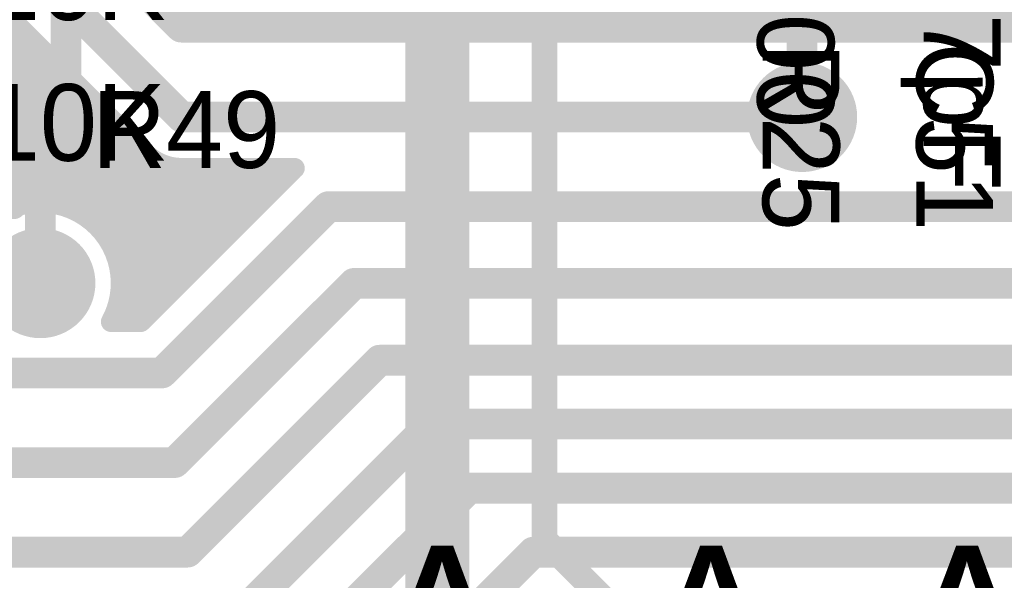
# Model space of a CAD drawing. Extents: x 7.17 to 14.1, y 4 to 11.75.
# Tile 104 of 219: x 9.1 to 9.48, y 7.8 to 8.02. Entities that reach past the tile are written whole.
import ezdxf

# ---------------------------------------------------------------- set-up
doc = ezdxf.new("R2010")
doc.units = 0
doc.layers.get('0').update_dxf_attribs({"linetype": 'CONTINUOUS'})
for name, color, linetype in [('BOTTOMLAYER', 5, 'CONTINUOUS'), ('BOTTOMSOLDER', 6, 'CONTINUOUS'), ('MECHANICAL1', 6, 'CONTINUOUS'), ('MECHANICAL5', 56, 'CONTINUOUS'), ('TOPLAYER', 1, 'CONTINUOUS'), ('TOPOVERLAY', 2, 'CONTINUOUS'), ('TOPPASTE', 8, 'CONTINUOUS'), ('TOPSOLDER', 216, 'CONTINUOUS')]:
    doc.layers.add(name, color=color, linetype=linetype)

# ---------------------------------------------------------------- blocks, each defined once
blk = doc.blocks.new('0603_140')
at = {"layer": 'MECHANICAL1', "const_width": 0.01}
for points in [[(-0.000531, -0.014252), (-0.000531, 0.015748)], [(-0.000531, 0.015748), (0.059468, 0.015748)], [(0.059468, -0.014252), (0.059468, 0.015748)], [(-0.000531, -0.014252), (0.059468, -0.014252)]]:
    blk.add_lwpolyline(points, dxfattribs=at)
at = {"layer": 'MECHANICAL1', "const_width": 0.005}
for points in [[(-0.003031, 0.015748, 1), (0.001969, 0.015748, 1)], [(-0.003031, 0.015748, 1), (0.001969, 0.015748, 1)], [(0.056968, 0.015748, 1), (0.061968, 0.015748, 1)], [(0.056968, 0.015748, 1), (0.061968, 0.015748, 1)], [(-0.003031, -0.014252, 1), (0.001969, -0.014252, 1)], [(-0.003031, -0.014252, 1), (0.001969, -0.014252, 1)], [(0.056968, -0.014252, 1), (0.061968, -0.014252, 1)], [(0.056968, -0.014252, 1), (0.061968, -0.014252, 1)]]:
    blk.add_lwpolyline(points, format="xyb", close=True, dxfattribs=at)
at = {"layer": 'TOPLAYER'}
for points in [[(-0.015, -0.015), (0.015, -0.015), (-0.015, 0.015), (0.015, 0.015)], [(0.045, -0.015), (0.075, -0.015), (0.045, 0.015), (0.075, 0.015)]]:
    blk.add_solid(points, dxfattribs=at)
at = {"layer": 'TOPOVERLAY', "const_width": 0.01}
for points in [[(-0.03, 0), (-0.03, 0.03)], [(-0.03, 0.03), (0.09, 0.03)], [(0.09, -0.03), (0.09, 0.03)], [(-0.03, -0.03), (-0.03, 0)], [(-0.03, -0.03), (0.09, -0.03)]]:
    blk.add_lwpolyline(points, dxfattribs=at)
at = {"layer": 'TOPOVERLAY', "const_width": 0.005}
for points in [[(-0.0325, 0.03, 1), (-0.0275, 0.03, 1)], [(-0.0325, 0.03, 1), (-0.0275, 0.03, 1)], [(0.0875, 0.03, 1), (0.0925, 0.03, 1)], [(0.0875, 0.03, 1), (0.0925, 0.03, 1)], [(-0.0325, 0, 1), (-0.0275, 0, 1)], [(-0.0325, 0, 1), (-0.0275, 0, 1)], [(-0.0325, -0.03, 1), (-0.0275, -0.03, 1)], [(-0.0325, -0.03, 1), (-0.0275, -0.03, 1)], [(0.0875, -0.03, 1), (0.0925, -0.03, 1)], [(0.0875, -0.03, 1), (0.0925, -0.03, 1)]]:
    blk.add_lwpolyline(points, format="xyb", close=True, dxfattribs=at)
at = {"layer": 'TOPPASTE'}
for points in [[(-0.015, -0.015), (0.015, -0.015), (-0.015, 0.015), (0.015, 0.015)], [(0.045, -0.015), (0.075, -0.015), (0.045, 0.015), (0.075, 0.015)]]:
    blk.add_solid(points, dxfattribs=at)
at = {"layer": 'TOPSOLDER'}
for points in [[(-0.019, -0.019), (0.019, -0.019), (-0.019, 0.019), (0.019, 0.019)], [(0.041, -0.019), (0.079, -0.019), (0.041, 0.019), (0.079, 0.019)]]:
    blk.add_solid(points, dxfattribs=at)
blk = doc.blocks.new('0603_141')
at = {"layer": 'MECHANICAL1', "const_width": 0.01}
for points in [[(-0.000531, 0.015748), (0.059468, 0.015748)], [(-0.000531, -0.014252), (-0.000531, 0.015748)], [(0.059468, -0.014252), (0.059468, 0.015748)], [(-0.000531, -0.014252), (0.059468, -0.014252)]]:
    blk.add_lwpolyline(points, dxfattribs=at)
at = {"layer": 'MECHANICAL1', "const_width": 0.005}
for points in [[(-0.003031, 0.015748, 1), (0.001969, 0.015748, 1)], [(-0.003031, 0.015748, 1), (0.001969, 0.015748, 1)], [(0.056968, 0.015748, 1), (0.061968, 0.015748, 1)], [(0.056968, 0.015748, 1), (0.061968, 0.015748, 1)], [(-0.003031, -0.014252, 1), (0.001969, -0.014252, 1)], [(-0.003031, -0.014252, 1), (0.001969, -0.014252, 1)], [(0.056968, -0.014252, 1), (0.061968, -0.014252, 1)], [(0.056968, -0.014252, 1), (0.061968, -0.014252, 1)]]:
    blk.add_lwpolyline(points, format="xyb", close=True, dxfattribs=at)
at = {"layer": 'TOPLAYER'}
for points in [[(-0.015, -0.015), (0.015, -0.015), (-0.015, 0.015), (0.015, 0.015)], [(0.045, -0.015), (0.075, -0.015), (0.045, 0.015), (0.075, 0.015)]]:
    blk.add_solid(points, dxfattribs=at)
at = {"layer": 'TOPOVERLAY', "const_width": 0.01}
for points in [[(-0.03, 0.03), (0.09, 0.03)], [(-0.03, 0), (-0.03, 0.03)], [(0.09, -0.03), (0.09, 0.03)], [(-0.03, -0.03), (-0.03, 0)], [(-0.03, -0.03), (0.09, -0.03)]]:
    blk.add_lwpolyline(points, dxfattribs=at)
at = {"layer": 'TOPOVERLAY', "const_width": 0.005}
for points in [[(-0.0325, 0.03, 1), (-0.0275, 0.03, 1)], [(-0.0325, 0.03, 1), (-0.0275, 0.03, 1)], [(0.0875, 0.03, 1), (0.0925, 0.03, 1)], [(0.0875, 0.03, 1), (0.0925, 0.03, 1)], [(-0.0325, 0, 1), (-0.0275, 0, 1)], [(-0.0325, 0, 1), (-0.0275, 0, 1)], [(-0.0325, -0.03, 1), (-0.0275, -0.03, 1)], [(-0.0325, -0.03, 1), (-0.0275, -0.03, 1)], [(0.0875, -0.03, 1), (0.0925, -0.03, 1)], [(0.0875, -0.03, 1), (0.0925, -0.03, 1)]]:
    blk.add_lwpolyline(points, format="xyb", close=True, dxfattribs=at)
at = {"layer": 'TOPPASTE'}
for points in [[(-0.015, -0.015), (0.015, -0.015), (-0.015, 0.015), (0.015, 0.015)], [(0.045, -0.015), (0.075, -0.015), (0.045, 0.015), (0.075, 0.015)]]:
    blk.add_solid(points, dxfattribs=at)
at = {"layer": 'TOPSOLDER'}
for points in [[(-0.019, -0.019), (0.019, -0.019), (-0.019, 0.019), (0.019, 0.019)], [(0.041, -0.019), (0.079, -0.019), (0.041, 0.019), (0.079, 0.019)]]:
    blk.add_solid(points, dxfattribs=at)

msp = doc.modelspace()

# ---------------------------------------------------------------- linework, layer by layer
at = {"layer": 'BOTTOMLAYER'}
for points, const_width in [([(8.909904, 8.265), (9.159904, 8.015)], 0.012), ([(8.895, 8.244904), (9.16, 7.979904)], 0.012), ([(8.96521, 8.14641), (9.145826, 7.965794)], 0.008), ([(8.963386, 8.141546), (9.174575, 7.930358)], 0.008), ([(8.960798, 8.137063), (9.171039, 7.926822)], 0.008), ([(8.957617, 8.133174), (9.167504, 7.923287)], 0.008), ([(8.95387, 8.12985), (9.163968, 7.919751)], 0.008), ([(8.949541, 8.127107), (9.160433, 7.916216)], 0.008), ([(8.964871, 8.104706), (9.156897, 7.91268)], 0.008), ([(8.966384, 8.096122), (9.119694, 7.942812)], 0.008), ([(8.965922, 8.089513), (9.109234, 7.946201)], 0.008), ([(8.964405, 8.083958), (9.101998, 7.946366)], 0.008), ([(8.962132, 8.079161), (9.09606, 7.945233)], 0.008), ([(9.009801, 7.935), (9.09321, 8.018409)], 0.008), ([(9.016872, 7.935), (9.096746, 8.014874)], 0.008), ([(9.159904, 8.015), (10.792404, 8.015)], 0.012), ([(9.023943, 7.935), (9.100281, 8.011338)], 0.008), ([(9.031014, 7.935), (9.103817, 8.007803)], 0.008), ([(9.038085, 7.935), (9.107353, 8.004267)], 0.008), ([(9.045157, 7.935), (9.110888, 8.000732)], 0.008), ([(9.052228, 7.935), (9.114424, 7.997196)], 0.008), ([(9.059299, 7.935), (9.117959, 7.99366)], 0.008), ([(9.06637, 7.935), (9.121495, 7.990125)], 0.008), ([(9.073441, 7.935), (9.12503, 7.986589)], 0.008), ([(9.084569, 7.939057), (9.128566, 7.983054)], 0.008), ([(9.098406, 7.945822), (9.132101, 7.979518)], 0.008), ([(9.16, 7.979904), (9.402405, 7.979904)], 0.012), ([(9.10613, 7.946476), (9.135637, 7.975983)], 0.008), ([(9.112336, 7.945611), (9.139173, 7.972447)], 0.008), ([(9.117617, 7.943821), (9.142708, 7.968912)], 0.008), ([(9.122197, 7.941329), (9.146249, 7.965381)], 0.008), ([(9.148372, 7.963631), (9.17811, 7.933893)], 0.008), ([(9.126174, 7.938235), (9.150334, 7.962395)], 0.008), ([(9.129584, 7.934574), (9.15544, 7.960431)], 0.008), ([(9.132418, 7.930337), (9.161985, 7.959904)], 0.008), ([(9.134454, 7.904089), (9.190269, 7.959904)], 0.008), ([(9.134615, 7.925463), (9.169056, 7.959904)], 0.008), ([(9.136034, 7.919811), (9.176127, 7.959904)], 0.008), ([(9.136344, 7.913049), (9.183198, 7.959904)], 0.008), ([(9.13734, 7.899904), (9.19734, 7.959904)], 0.008), ([(9.159153, 7.959922), (9.181646, 7.937429)], 0.008), ([(9.16, 7.959904), (9.204176, 7.959904)], 0.008), ([(9.166242, 7.959904), (9.185181, 7.940965)], 0.008), ([(9.173313, 7.959904), (9.188717, 7.9445)], 0.008), ([(9.180384, 7.959904), (9.192253, 7.948036)], 0.008), ([(9.187455, 7.959904), (9.195788, 7.951571)], 0.008), ([(9.194526, 7.959904), (9.199324, 7.955107)], 0.008), ([(9.144121, 7.899904), (9.203231, 7.959014)], 0.008), ([(9.152405, 7.879904), (9.217405, 7.944904)], 0.012), ([(9.217405, 7.944904), (9.487405, 7.944904)], 0.012), ([(9.132716, 7.92979), (9.153361, 7.909145)], 0.008), ([(9.136105, 7.91933), (9.149826, 7.905609)], 0.008), ([(8.082604, 7.915), (9.104904, 7.915)], 0.012), ([(9.157405, 7.844904), (9.227405, 7.914904)], 0.012), ([(9.227405, 7.914904), (9.517405, 7.914904)], 0.012), ([(9.13627, 7.912094), (9.14629, 7.902074)], 0.008), ([(9.135137, 7.906156), (9.141389, 7.899904)], 0.008), ([(9.132551, 7.899904), (9.144121, 7.899904)], 0.008), ([(9.162405, 7.809904), (9.237405, 7.884904)], 0.012), ([(9.237405, 7.884904), (9.532405, 7.884904)], 0.012), ([(8.085912, 7.879904), (9.152405, 7.879904)], 0.012), ([(9.182405, 7.784904), (9.257501, 7.86)], 0.012), ([(9.257501, 7.86), (9.881904, 7.86)], 0.012), ([(8.462405, 7.844904), (9.157405, 7.844904)], 0.012), ([(9.187405, 7.749904), (9.272405, 7.834904)], 0.012), ([(9.272405, 7.834904), (9.802405, 7.834904)], 0.012), ([(8.447405, 7.809904), (9.162405, 7.809904)], 0.012), ([(9.197501, 7.71), (9.297405, 7.809904)], 0.012), ([(9.297405, 7.809904), (9.787405, 7.809904)], 0.012)]:
    msp.add_lwpolyline(points, dxfattribs=dict(at, const_width=const_width))
for points, const_width in [([(9.09121, 8.018409, 1), (9.09521, 8.018409, 1)], 0.004), ([(9.094746, 8.014874, 1), (9.098746, 8.014874, 1)], 0.004), ([(9.156904, 8.015, 1), (9.162904, 8.015, 1)], 0.006), ([(9.156904, 8.015, 1), (9.162904, 8.015, 1)], 0.006), ([(9.098282, 8.011338, 1), (9.102282, 8.011338, 1)], 0.004), ([(9.101817, 8.007803, 1), (9.105817, 8.007803, 1)], 0.004), ([(9.105353, 8.004267, 1), (9.109353, 8.004267, 1)], 0.004), ([(9.108888, 8.000732, 1), (9.112888, 8.000732, 1)], 0.004), ([(9.112424, 7.997196, 1), (9.116424, 7.997196, 1)], 0.004), ([(9.115959, 7.99366, 1), (9.119959, 7.99366, 1)], 0.004), ([(9.119495, 7.990125, 1), (9.123495, 7.990125, 1)], 0.004), ([(9.12303, 7.986589, 1), (9.12703, 7.986589, 1)], 0.004), ([(9.126566, 7.983054, 1), (9.130566, 7.983054, 1)], 0.004), ([(9.130102, 7.979518, 1), (9.134101, 7.979518, 1)], 0.004), ([(9.157, 7.979904, 1), (9.163, 7.979904, 1)], 0.006), ([(9.157, 7.979904, 1), (9.163, 7.979904, 1)], 0.006), ([(9.399405, 7.979904, 1), (9.405405, 7.979904, 1)], 0.006), ([(9.133637, 7.975983, 1), (9.137637, 7.975983, 1)], 0.004), ([(9.137173, 7.972447, 1), (9.141173, 7.972447, 1)], 0.004), ([(9.140708, 7.968912, 1), (9.144708, 7.968912, 1)], 0.004), ([(9.143826, 7.965794, 1), (9.147826, 7.965794, 1)], 0.004), ([(9.143826, 7.965794, 1), (9.147826, 7.965794, 1)], 0.004), ([(9.143858, 7.965762, 1), (9.147858, 7.965762, 1)], 0.004), ([(9.144249, 7.965381, 1), (9.148249, 7.965381, 1)], 0.004), ([(9.146372, 7.963631, 1), (9.150372, 7.963631, 1)], 0.004), ([(9.148334, 7.962395, 1), (9.152334, 7.962395, 1)], 0.004), ([(9.153441, 7.960431, 1), (9.15744, 7.960431, 1)], 0.004), ([(9.157153, 7.959922, 1), (9.161153, 7.959922, 1)], 0.004), ([(9.158, 7.959904, 1), (9.162, 7.959904, 1)], 0.004), ([(9.158, 7.959904, 1), (9.162, 7.959904, 1)], 0.004), ([(9.158, 7.959904, 1), (9.162, 7.959904, 1)], 0.004), ([(9.159985, 7.959904, 1), (9.163985, 7.959904, 1)], 0.004), ([(9.164242, 7.959904, 1), (9.168242, 7.959904, 1)], 0.004), ([(9.167056, 7.959904, 1), (9.171056, 7.959904, 1)], 0.004), ([(9.171313, 7.959904, 1), (9.175313, 7.959904, 1)], 0.004), ([(9.174127, 7.959904, 1), (9.178127, 7.959904, 1)], 0.004), ([(9.178384, 7.959904, 1), (9.182384, 7.959904, 1)], 0.004), ([(9.181198, 7.959904, 1), (9.185198, 7.959904, 1)], 0.004), ([(9.185455, 7.959904, 1), (9.189455, 7.959904, 1)], 0.004), ([(9.188269, 7.959904, 1), (9.192269, 7.959904, 1)], 0.004), ([(9.192526, 7.959904, 1), (9.196526, 7.959904, 1)], 0.004), ([(9.19534, 7.959904, 1), (9.19934, 7.959904, 1)], 0.004), ([(9.202176, 7.959904, 1), (9.206176, 7.959904, 1)], 0.004), ([(9.201231, 7.959014, 1), (9.205231, 7.959014, 1)], 0.004), ([(9.197324, 7.955107, 1), (9.201324, 7.955107, 1)], 0.004), ([(9.193788, 7.951571, 1), (9.197788, 7.951571, 1)], 0.004), ([(9.09406, 7.945233, 1), (9.09806, 7.945233, 1)], 0.004), ([(9.096406, 7.945822, 1), (9.100406, 7.945822, 1)], 0.004), ([(9.099998, 7.946366, 1), (9.103998, 7.946366, 1)], 0.004), ([(9.10413, 7.946476, 1), (9.10813, 7.946476, 1)], 0.004), ([(9.107234, 7.946201, 1), (9.111234, 7.946201, 1)], 0.004), ([(9.110336, 7.945611, 1), (9.114336, 7.945611, 1)], 0.004), ([(9.186717, 7.9445, 1), (9.190717, 7.9445, 1)], 0.004), ([(9.190252, 7.948036, 1), (9.194252, 7.948036, 1)], 0.004), ([(9.214405, 7.944904, 1), (9.220405, 7.944904, 1)], 0.006), ([(9.214405, 7.944904, 1), (9.220405, 7.944904, 1)], 0.006), ([(9.115617, 7.943821, 1), (9.119617, 7.943821, 1)], 0.004), ([(9.117694, 7.942812, 1), (9.121694, 7.942812, 1)], 0.004), ([(9.120197, 7.941329, 1), (9.124197, 7.941329, 1)], 0.004), ([(9.183181, 7.940965, 1), (9.187181, 7.940965, 1)], 0.004), ([(9.124173, 7.938235, 1), (9.128174, 7.938235, 1)], 0.004), ([(9.179646, 7.937429, 1), (9.183646, 7.937429, 1)], 0.004), ([(9.127584, 7.934574, 1), (9.131584, 7.934574, 1)], 0.004), ([(9.17611, 7.933893, 1), (9.18011, 7.933893, 1)], 0.004), ([(9.130418, 7.930337, 1), (9.134418, 7.930337, 1)], 0.004), ([(9.130716, 7.92979, 1), (9.134716, 7.92979, 1)], 0.004), ([(9.172575, 7.930358, 1), (9.176575, 7.930358, 1)], 0.004), ([(9.132615, 7.925463, 1), (9.136615, 7.925463, 1)], 0.004), ([(9.169039, 7.926822, 1), (9.173039, 7.926822, 1)], 0.004), ([(9.165504, 7.923287, 1), (9.169504, 7.923287, 1)], 0.004), ([(9.134034, 7.919811, 1), (9.138034, 7.919811, 1)], 0.004), ([(9.134105, 7.91933, 1), (9.138105, 7.91933, 1)], 0.004), ([(9.161968, 7.919751, 1), (9.165968, 7.919751, 1)], 0.004), ([(9.101904, 7.915, 1), (9.107904, 7.915, 1)], 0.006), ([(9.134404, 7.915, 1), (9.138404, 7.915, 1)], 0.004), ([(9.134404, 7.915, 1), (9.138404, 7.915, 1)], 0.004), ([(9.158432, 7.916216, 1), (9.162432, 7.916216, 1)], 0.004), ([(9.224405, 7.914904, 1), (9.230405, 7.914904, 1)], 0.006), ([(9.224405, 7.914904, 1), (9.230405, 7.914904, 1)], 0.006), ([(9.13427, 7.912094, 1), (9.13827, 7.912094, 1)], 0.004), ([(9.134343, 7.913049, 1), (9.138343, 7.913049, 1)], 0.004), ([(9.154897, 7.91268, 1), (9.158897, 7.91268, 1)], 0.004), ([(9.133137, 7.906156, 1), (9.137137, 7.906156, 1)], 0.004), ([(9.151361, 7.909145, 1), (9.155361, 7.909145, 1)], 0.004), ([(9.132454, 7.904089, 1), (9.136454, 7.904089, 1)], 0.004), ([(9.14429, 7.902074, 1), (9.14829, 7.902074, 1)], 0.004), ([(9.147826, 7.905609, 1), (9.151826, 7.905609, 1)], 0.004), ([(9.130551, 7.899904, 1), (9.134551, 7.899904, 1)], 0.004), ([(9.130551, 7.899904, 1), (9.134551, 7.899904, 1)], 0.004), ([(9.13534, 7.899904, 1), (9.13934, 7.899904, 1)], 0.004), ([(9.139389, 7.899904, 1), (9.143389, 7.899904, 1)], 0.004), ([(9.142121, 7.899904, 1), (9.146121, 7.899904, 1)], 0.004), ([(9.142121, 7.899904, 1), (9.146121, 7.899904, 1)], 0.004), ([(9.234405, 7.884904, 1), (9.240405, 7.884904, 1)], 0.006), ([(9.234405, 7.884904, 1), (9.240405, 7.884904, 1)], 0.006), ([(9.149405, 7.879904, 1), (9.155405, 7.879904, 1)], 0.006), ([(9.149405, 7.879904, 1), (9.155405, 7.879904, 1)], 0.006), ([(9.254501, 7.86, 1), (9.260501, 7.86, 1)], 0.006), ([(9.254501, 7.86, 1), (9.260501, 7.86, 1)], 0.006), ([(9.154405, 7.844904, 1), (9.160405, 7.844904, 1)], 0.006), ([(9.154405, 7.844904, 1), (9.160405, 7.844904, 1)], 0.006), ([(9.269405, 7.834904, 1), (9.275405, 7.834904, 1)], 0.006), ([(9.269405, 7.834904, 1), (9.275405, 7.834904, 1)], 0.006), ([(9.159405, 7.809904, 1), (9.165405, 7.809904, 1)], 0.006), ([(9.159405, 7.809904, 1), (9.165405, 7.809904, 1)], 0.006), ([(9.294405, 7.809904, 1), (9.300405, 7.809904, 1)], 0.006), ([(9.294405, 7.809904, 1), (9.300405, 7.809904, 1)], 0.006)]:
    msp.add_lwpolyline(points, format="xyb", close=True, dxfattribs=dict(at, const_width=const_width))
at = {"layer": 'BOTTOMLAYER', "const_width": 0.008}
for points in [[(9.16, 7.959904, -0.199496), (9.145826, 7.965794)], [(9.16, 7.959904, -0.198912), (9.145858, 7.965762)], [(9.080568, 7.935, -0.704024), (9.136404, 7.915)], [(9.136404, 7.915, -0.125601), (9.132551, 7.899904)]]:
    msp.add_lwpolyline(points, format="xyb", dxfattribs=at)
at = {"layer": 'BOTTOMSOLDER', "const_width": 0.0215}
for points in [[(9.391655, 7.979904, 1), (9.413155, 7.979904, 1)], [(9.094154, 7.915, 1), (9.115654, 7.915, 1)]]:
    msp.add_lwpolyline(points, format="xyb", close=True, dxfattribs=at)
at = {"layer": 'TOPLAYER'}
for points, const_width in [([(9.259904, 7.63), (9.259904, 8.385)], 0.025), ([(9.114904, 7.955), (9.114904, 8.330795)], 0.012), ([(9.301769, 7.814708), (9.301769, 8.124708)], 0.01), ([(9.402405, 7.979904), (9.402405, 8.069904)], 0.012), ([(9.104904, 7.945), (9.114904, 7.955)], 0.012), ([(9.104904, 7.915), (9.104904, 7.945)], 0.012), ([(9.301769, 7.814708), (9.336769, 7.779708)], 0.01)]:
    msp.add_lwpolyline(points, dxfattribs=dict(at, const_width=const_width))
for points, const_width in [([(9.399405, 7.979904, 1), (9.405405, 7.979904, 1)], 0.006), ([(9.111904, 7.955, 1), (9.117904, 7.955, 1)], 0.006), ([(9.111904, 7.955, 1), (9.117904, 7.955, 1)], 0.006), ([(9.101904, 7.945, 1), (9.107904, 7.945, 1)], 0.006), ([(9.101904, 7.945, 1), (9.107904, 7.945, 1)], 0.006), ([(9.101904, 7.915, 1), (9.107904, 7.915, 1)], 0.006), ([(9.299269, 7.814708, 1), (9.304269, 7.814708, 1)], 0.005), ([(9.299269, 7.814708, 1), (9.304269, 7.814708, 1)], 0.005)]:
    msp.add_lwpolyline(points, format="xyb", close=True, dxfattribs=dict(at, const_width=const_width))
at = {"layer": 'TOPSOLDER', "const_width": 0.0215}
for points in [[(9.391655, 7.979904, 1), (9.413155, 7.979904, 1)], [(9.094154, 7.915, 1), (9.115654, 7.915, 1)]]:
    msp.add_lwpolyline(points, format="xyb", close=True, dxfattribs=at)

# ---------------------------------------------------------------- block references
at = {"rotation": 360}
for name, p in [('0603_140', (9.004447, 8.035)), ('0603_141', (9.004447, 7.975))]:
    msp.add_blockref(name, p, dxfattribs=at)

# ---------------------------------------------------------------- texts
at = {"layer": 'MECHANICAL1'}
for p in [(9.082404, 8.01778), (9.082404, 7.96278)]:
    msp.add_text('10K', height=0.03, dxfattribs=at).set_placement(p)
for s, p in [('47pF', (9.449904, 8.0425)), ('100', (9.384904, 8.0425))]:
    msp.add_text(s, height=0.03, rotation=270, dxfattribs=at).set_placement(p)
at = {"layer": 'MECHANICAL5'}
for p in [(9.234904, 7.7525), (9.339904, 7.7525), (9.439904, 7.7525)]:
    msp.add_text('A', height=0.06, dxfattribs=at).set_placement(p)
at = {"layer": 'TOPOVERLAY'}
for s, p in [('C51', (9.447, 8.009)), ('R25', (9.387, 8.009))]:
    msp.add_text(s, height=0.03, rotation=270, dxfattribs=at).set_placement(p)
msp.add_text('R49', height=0.03, dxfattribs=at).set_placement((9.125, 7.96))

doc.saveas('drawing.dxf')
